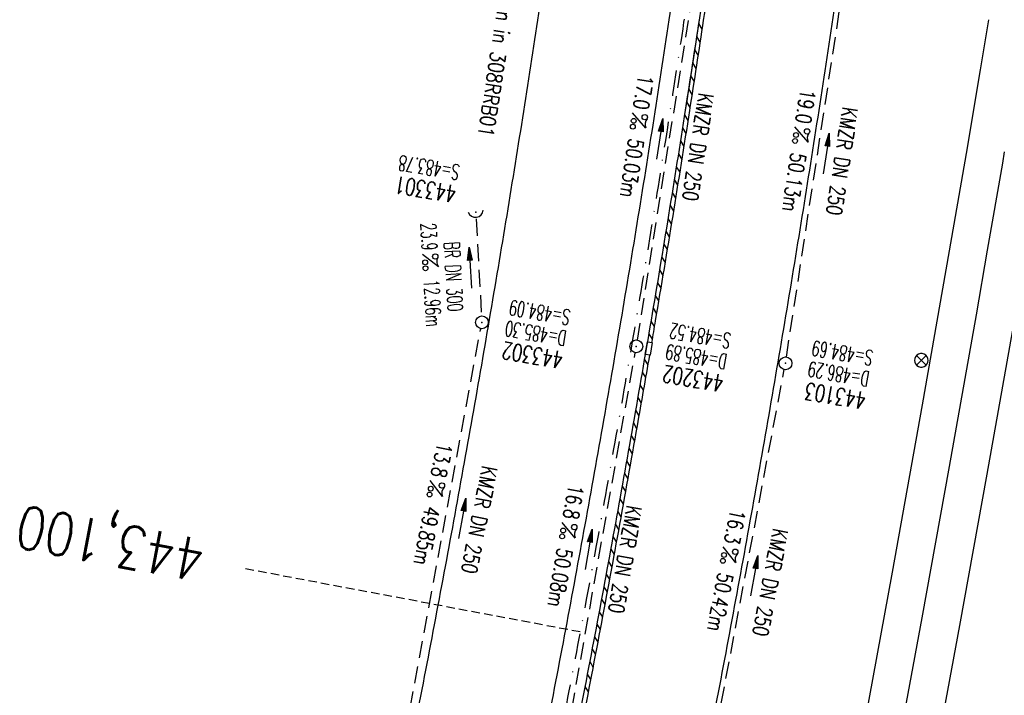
# Model space of a CAD drawing. Extents: x 459406 to 461721, y 413308 to 423218.
# Tile 151 of 256: x 461172 to 461288, y 418416 to 418496. Entities that reach past the tile are written whole.
import ezdxf
from ezdxf.enums import TextEntityAlignment as Align

# ---------------------------------------------------------------- set-up
doc = ezdxf.new("R2010")
doc.units = 0
doc.header["$LTSCALE"] = 2
doc.header["$MEASUREMENT"] = 0
for name, pattern in [('AUSGEZOGEN', [0]), ('GESTRICH-X2', [1.5, 1, -0.5]), ('GESTRICHELT', [0.75, 0.5, -0.25]), ('STRICHPT-X3', [3, 1.5, -0.75, 0, -0.75])]:
    doc.linetypes.add(name, pattern=pattern)
doc.layers.get('0').update_dxf_attribs({"linetype": 'AUSGEZOGEN'})
for name, color, linetype in [('A-Böschungen', 15, 'CONTINUOUS'), ('ACHSE', 1, 'STRICHPT-X3'), ('FBR', 8, 'CONTINUOUS'), ('HEKTOM', 1, 'GESTRICHELT'), ('KANAL', 7, 'GESTRICH-X2'), ('LAGEPLAN', 15, 'AUSGEZOGEN'), ('NBS-TRASSE', 7, 'CONTINUOUS'), ('PFEIL', 7, 'CONTINUOUS'), ('RINNE', 200, 'CONTINUOUS'), ('SCHACHTNR', 6, 'CONTINUOUS'), ('SCHRIFT', 7, 'AUSGEZOGEN'), ('SCHSYMBOL', 7, 'AUSGEZOGEN'), ('TEXTO', 4, 'CONTINUOUS'), ('TEXTU', 4, 'CONTINUOUS')]:
    doc.layers.add(name, color=color, linetype=linetype)
doc.styles.add('ROMANS', font='romans.shx', dxfattribs={"width": 0.8})

# ---------------------------------------------------------------- blocks, each defined once
blk = doc.blocks.new('GST')
at = {"color": 0}
blk.add_circle((0, 0), 0.75, dxfattribs=at)
blk.add_point((0, 0), dxfattribs=at)
blk = doc.blocks.new('10')
blk.add_blockref('GST', (0, 0))
blk = doc.blocks.new('PROM')
blk.add_line((1.57, 1.82), (0.02, 0.02))
for centre, radius in [((0.32, 1.51), 0.317), ((0.94, 0.29), 0.283), ((1.64, 0.29), 0.283)]:
    blk.add_circle(centre, radius)
blk.add_arc((0.99, 2.68), 1.03, 239.1414, 303.3549)
blk = doc.blocks.new('PFEIL2')
at = {"color": 0}
for p, q in [((0.88, 0), (-2.4, -0.01)), ((0.88, -0.27), (0.88, 0.28)), ((0.88, 0.28), (2.43, 0.01)), ((0.91, 0.27), (0.88, 0.26)), ((0.97, 0.26), (0.88, 0.25)), ((1.02, 0.25), (0.88, 0.23)), ((1.07, 0.24), (0.88, 0.21)), ((1.13, 0.23), (0.88, 0.19)), ((1.18, 0.22), (0.88, 0.17)), ((1.24, 0.21), (0.88, 0.15)), ((1.29, 0.21), (0.88, 0.14)), ((1.34, 0.2), (0.88, 0.12)), ((1.4, 0.19), (0.88, 0.1)), ((1.45, 0.18), (0.88, 0.08)), ((1.51, 0.17), (0.88, 0.06)), ((1.56, 0.16), (0.88, 0.04)), ((1.61, 0.15), (0.88, 0.02)), ((1.67, 0.14), (0.88, 0.01)), ((1.72, 0.13), (0.88, -0.01)), ((1.78, 0.12), (0.88, -0.03)), ((1.83, 0.11), (0.88, -0.05)), ((1.88, 0.1), (0.88, -0.07)), ((1.94, 0.09), (0.88, -0.09)), ((2.05, 0.08), (0.88, -0.12)), ((1.99, 0.08), (0.88, -0.11)), ((2.1, 0.07), (0.88, -0.14)), ((2.15, 0.06), (0.88, -0.16)), ((2.21, 0.05), (0.88, -0.18)), ((2.26, 0.04), (0.88, -0.2)), ((2.32, 0.03), (0.88, -0.22)), ((2.37, 0.02), (0.88, -0.23)), ((2.42, 0.01), (0.88, -0.25)), ((2.43, 0.01), (0.88, -0.27))]:
    blk.add_line(p, q, dxfattribs=at)
blk = doc.blocks.new('42')
at = {"color": 0}
blk.add_arc((-0.02, -0.31), 0.91, 12.5363, 167.4637, dxfattribs=at)
blk.add_point((0, 0), dxfattribs=at)

msp = doc.modelspace()

# ---------------------------------------------------------------- linework, layer by layer
at = {"layer": 'A-Böschungen'}
msp.add_lwpolyline([(461286.14, 418495.74), (461285.16, 418489.87), (461283.48, 418480.02), (461281.79, 418470.18), (461280.07, 418460.35), (461278.34, 418450.51), (461276.58, 418440.68), (461274.8, 418430.86), (461273, 418421.03), (461271.19, 418411.21), (461269.85, 418403.98)], dxfattribs=at)
at = {"layer": 'ACHSE', "flags": 128}
msp.add_lwpolyline([(461161.88, 420437.76, -0.000001), (461165.78, 420419.42, -0.000002), (461167.09, 420413.31), (461177.49, 420364.41), (461187.91, 420315.5), (461193.11, 420291.05), (461198.32, 420266.6, 0.000013), (461200.55, 420256.1, -0.000008), (461202.78, 420245.61, -0.000126), (461202.84, 420245.34, -0.000011), (461203.52, 420242.15, -0.001203), (461205.52, 420232.59, -0.000771), (461208.59, 420217.67, -0.001324), (461210.77, 420206.86, -0.001044), (461213.46, 420193.14, -0.001041), (461215.82, 420180.84, -0.001046), (461218.13, 420168.58, -0.001043), (461220.38, 420156.31, -0.00104), (461222.59, 420143.98, -0.00104), (461224.74, 420131.65, -0.001043), (461226.84, 420119.35, -0.001046), (461228.88, 420107.04, -0.001042), (461230.89, 420094.68, -0.001044), (461232.83, 420082.32, -0.001045), (461234.73, 420069.98, -0.001048), (461236.57, 420057.6, -0.00105), (461238.36, 420045.24, -0.001042), (461240.1, 420032.88, -0.00104), (461241.79, 420020.48, -0.001038), (461243.43, 420008.07, -0.00104), (461245.01, 419995.69, -0.001048), (461246.55, 419983.28, -0.001048), (461248.03, 419970.87, -0.001045), (461249.46, 419958.47, -0.001042), (461250.84, 419946.03, -0.00104), (461252.16, 419933.58, -0.001043), (461253.44, 419921.16, -0.001047), (461254.66, 419908.73, -0.001046), (461255.83, 419896.28, -0.001044), (461256.95, 419883.83, -0.001044), (461258.01, 419871.37, -0.001042), (461259.03, 419858.92, -0.001041), (461259.99, 419846.45, -0.001045), (461260.9, 419833.96, -0.00105), (461261.76, 419821.51, -0.001044), (461262.56, 419809.09, -0.001035), (461263.31, 419796.56, -0.001039), (461264.02, 419784.01, -0.001052), (461264.67, 419771.6, -0.001051), (461265.26, 419759.2, -0.001036), (461265.81, 419746.63, -0.001035), (461266.31, 419734.06, -0.001048), (461266.74, 419721.64, -0.001053), (461267.13, 419709.21, -0.001043), (461267.47, 419696.65, -0.001038), (461267.78, 419683.02, -0.001246), (461267.99, 419671.66, -0.000845), (461268.2, 419656.35, -0.001335), (461268.29, 419646.66, -0.000076), (461268.34, 419639.67, -0.000344), (461268.35, 419638.12, -0.000008), (461268.39, 419629.89, 0.000017), (461268.44, 419621.66, 0.000001), (461268.5, 419609.16, -0.000009), (461268.57, 419596.66, -0.000011), (461268.64, 419584.16, 0.000013), (461268.7, 419571.66, 0.000007), (461268.77, 419559.16, -0.00001), (461268.84, 419546.66), (461269.1, 419496.66), (461269.37, 419446.66), (461269.63, 419396.66), (461269.9, 419346.67), (461270.16, 419296.67), (461270.43, 419246.67), (461270.69, 419196.67), (461270.96, 419146.67), (461271.22, 419096.67), (461271.49, 419046.67), (461271.75, 418996.67, -0.00001), (461271.82, 418984.17, 0.000007), (461271.88, 418971.67, 0.000013), (461271.95, 418959.17, -0.00001), (461272.02, 418946.67, -0.00001), (461272.08, 418934.17, 0.00001), (461272.15, 418921.67, 0.00001), (461272.21, 418909.17, -0.00001), (461272.28, 418896.67, -0.00001), (461272.35, 418884.17, 0.00001), (461272.41, 418871.67, 0.00001), (461272.48, 418859.17, -0.000008), (461272.55, 418846.67, -0.000012), (461272.61, 418834.17, 0.000001), (461272.68, 418821.67, 0.000028), (461272.72, 418813.34, -0.000014), (461272.77, 418805, -0.000517), (461272.77, 418803.54, -0.00011), (461272.79, 418796.67, -0.00198), (461272.78, 418786.97, -0.001256), (461272.67, 418771.67, -0.001874), (461272.51, 418760.32, -0.00156), (461272.22, 418746.68, -0.001561), (461271.89, 418734.16, -0.001568), (461271.47, 418721.69, -0.001564), (461270.98, 418709.23, -0.001556), (461270.41, 418696.71, -0.001558), (461269.76, 418684.2, -0.001564), (461269.03, 418671.75, -0.001572), (461268.22, 418659.29, -0.001568), (461267.34, 418646.81, -0.001561), (461266.38, 418634.35, -0.001559), (461265.34, 418621.89, -0.001562), (461264.22, 418609.41, -0.001569), (461263.02, 418597, -0.001568), (461261.75, 418584.58, -0.001563), (461260.4, 418572.14, -0.001556), (461258.97, 418559.71, -0.001558), (461257.46, 418547.31, -0.001565), (461255.88, 418534.9, -0.001566), (461254.22, 418522.52, -0.001565), (461252.48, 418510.16, -0.001561), (461250.66, 418497.77, -0.001562), (461248.77, 418485.4, -0.001565), (461246.8, 418473.07, -0.001567), (461244.75, 418460.75, -0.001565), (461242.63, 418448.42, -0.001562), (461240.43, 418436.12, -0.001561), (461238.15, 418423.83, -0.001563), (461235.79, 418411.54, -0.001567), (461233.36, 418399.29, -0.001565), (461230.85, 418387.07, -0.00156), (461228.26, 418374.82, -0.001559), (461225.6, 418362.59, -0.001563), (461222.86, 418350.41, -0.001567), (461220.05, 418338.24, -0.001564), (461217.16, 418326.07, -0.001562), (461214.19, 418313.92, -0.001563), (461211.15, 418301.8, -0.001563), (461207.62, 418288.1, -0.002038), (461204.84, 418277.61, -0.001089), (461200.88, 418263.05, -0.001658), (461198.22, 418253.5, -0.000013), (461197.53, 418251.04, -0.000228), (461197.49, 418250.9, -0.000007), (461194.46, 418240.17, 0.000006), (461191.43, 418229.44), (461184.63, 418205.39), (461177.83, 418181.33, 0.000005), (461174.44, 418169.3, -0.000005), (461171.04, 418157.27, -0.000019), (461167.64, 418145.24, 0.000019), (461164.24, 418133.21), (461157.44, 418109.15), (461150.65, 418085.09, 0.000005), (461147.25, 418073.06, -0.000001), (461143.85, 418061.03, -0.000002), (461140.45, 418049.01, -0.000002), (461137.05, 418036.98, -0.000015), (461133.65, 418024.95, 0.000019), (461130.25, 418012.92), (461123.46, 417988.86), (461116.66, 417964.8, 0.000001), (461115.31, 417960.01, 0.000001), (461112.35, 417949.55, 0.000375), (461111.88, 417947.88, 0.000088), (461109.88, 417940.74, 0.001331), (461107.28, 417931.38, 0.000846), (461103.25, 417916.63, 0.001238), (461100.29, 417905.61, 0.001041), (461096.83, 417892.47, 0.001036), (461093.69, 417880.37, 0.001036), (461090.61, 417868.26, 0.001038), (461087.57, 417856.12, 0.00104), (461084.59, 417844, 0.001041), (461081.65, 417831.86, 0.001037), (461078.77, 417819.68, 0.001037), (461075.93, 417807.51, 0.001036), (461073.15, 417795.32, 0.001043), (461070.41, 417783.09, 0.001049), (461067.73, 417770.91, 0.00104), (461065.11, 417758.74, 0.001034), (461062.53, 417746.46, 0.00103), (461059.99, 417734.18, 0.001036), (461057.52, 417721.97, 0.001044), (461055.1, 417709.74, 0.001039), (461052.71, 417697.44, 0.00104), (461050.38, 417685.14, 0.001043), (461048.11, 417672.86, 0.001039), (461045.89, 417660.59, 0.001034), (461043.72, 417648.25, 0.001037), (461041.59, 417635.89, 0.001045), (461039.53, 417623.61, 0.001043), (461037.52, 417611.32, 0.001035), (461035.54, 417598.93, 0.001032), (461033.62, 417586.54, 0.001037), (461031.76, 417574.21, 0.001044), (461029.95, 417561.86, 0.001041), (461028.19, 417549.47, 0.001039), (461026.47, 417537.08, 0.00104), (461024.82, 417524.7, 0.001038), (461023.21, 417512.31, 0.001036), (461021.65, 417499.9, 0.001039), (461020.15, 417487.47, 0.001043), (461018.7, 417475.08, 0.001041), (461017.3, 417462.68, 0.001038), (461015.95, 417450.23, 0.001035), (461014.65, 417437.76, 0.00104), (461013.4, 417425.36, 0.001038), (461012.21, 417412.95, 0.001032), (461011.07, 417400.47, 0.001036), (461009.97, 417388, 0.001039), (461008.93, 417375.56, 0.001048), (461007.95, 417363.09, 0.001048), (461007.01, 417350.63, 0.001037), (461005.98, 417336.12, 0.001443), (461005.3, 417325.69, 0.000621), (461004.39, 417310.95, 0.000896), (461003.79, 417300.74, 0.000001), (461003.78, 417300.53, 0.000151), (461003.78, 417300.53, 0.000033), (461003.08, 417288.15, -0.000002), (461002.39, 417275.78), (461000.98, 417250.82), (460999.58, 417225.86), (460996.77, 417175.93), (460993.97, 417126.01, 0), (460992.56, 417101.05, 0), (460991.16, 417076.09), (460988.35, 417026.17, 0.000005), (460987.42, 417009.53, 0.000002), (460985.55, 416976.25)], format="xyb", dxfattribs=at)
at = {"layer": 'FBR'}
for points in [[(461130.89, 418077.69, -0.000001), (461127.49, 418065.66, -0.000002), (461124.09, 418053.63, -0.000002), (461120.69, 418041.6, -0.000015)], [(461145.56, 418073.54, -0.000001), (461142.16, 418061.51, -0.000002), (461138.77, 418049.48, -0.000002), (461135.37, 418037.45, -0.000015)], [(461172.64, 418156.5, -0.000019), (461169.32, 418144.76, 0.000019), (461165.92, 418132.73), (461159.13, 418108.68), (461152.33, 418084.62, 0.000005), (461148.93, 418072.59, -0.000001), (461145.53, 418060.56, -0.000002), (461142.13, 418048.53, -0.000002), (461138.74, 418036.5, -0.000015), (461135.34, 418024.47, 0.000019), (461131.94, 418012.44)], [(461163.85, 418068.37, -0.000001), (461160.45, 418056.35, -0.000002), (461157.05, 418044.32, -0.000002), (461153.65, 418032.29, -0.000015)], [(461276.1, 418557.68, -0.001558), (461274.58, 418545.18, -0.001565), (461272.98, 418532.67, -0.001566), (461271.31, 418520.17, -0.001565), (461269.56, 418507.7, -0.001561), (461267.72, 418495.21, -0.001562), (461265.81, 418482.74, -0.001565), (461263.83, 418470.3, -0.001567), (461261.76, 418457.87, -0.001565), (461259.62, 418445.44, -0.001562), (461257.4, 418433.03, -0.001561), (461255.1, 418420.63, -0.001563), (461252.72, 418408.23, -0.001567), (461250.27, 418395.88, -0.001565), (461247.74, 418383.55, -0.00156), (461245.13, 418371.2, -0.001559), (461242.44, 418358.86, -0.001563), (461239.68, 418346.58, -0.001567), (461236.85, 418334.3, -0.001564), (461233.93, 418322.03, -0.001562), (461230.94, 418309.78, -0.001563), (461227.87, 418297.55, -0.001563), (461224.31, 418283.75, -0.002038), (461221.49, 418273.12, -0.001089)], [(461255.01, 418541.86, -0.00085), (461254.14, 418535.13, -0.001566), (461252.49, 418522.76, -0.001565), (461250.75, 418510.41, -0.001561), (461248.93, 418498.03, -0.001562), (461247.04, 418485.68, -0.001565), (461245.07, 418473.36, -0.001567), (461243.03, 418461.04, -0.001565), (461240.9, 418448.73, -0.001562), (461238.7, 418436.44, -0.001561), (461236.43, 418424.15, -0.001563), (461234.07, 418411.87, -0.001567), (461231.64, 418399.64, -0.001565), (461229.14, 418387.42, -0.00156), (461226.55, 418375.19, -0.001559), (461223.89, 418362.97, -0.001563), (461221.16, 418350.8, -0.001567), (461218.35, 418338.64, -0.001564), (461215.46, 418326.48, -0.001562), (461212.49, 418314.34, -0.001563), (461209.45, 418302.23, -0.001563), (461205.93, 418288.54, -0.002038), (461203.15, 418278.07, -0.001089)], [(461258.59, 418542.22, -0.000951), (461257.61, 418534.68, -0.001566), (461255.95, 418522.28, -0.001565), (461254.21, 418509.91, -0.001561), (461252.39, 418497.51, -0.001562), (461250.5, 418485.13, -0.001565), (461248.53, 418472.79, -0.001567), (461246.48, 418460.46, -0.001565), (461244.35, 418448.12, -0.001562), (461242.15, 418435.81, -0.001561), (461239.87, 418423.51, -0.001563), (461237.5, 418411.2, -0.001567), (461235.07, 418398.95, -0.001565), (461232.57, 418386.71, -0.00156), (461229.97, 418374.45, -0.001559), (461227.31, 418362.21, -0.001563), (461224.57, 418350.02, -0.001567), (461221.75, 418337.84, -0.001564), (461218.86, 418325.66, -0.001562), (461215.89, 418313.5, -0.001563), (461212.85, 418301.37, -0.000853), (461210.93, 418293.89, -0.002038)], [(461237.38, 418524.83, -0.001565), (461235.66, 418512.58, -0.001561), (461233.85, 418500.3, -0.001562), (461231.97, 418488.03, -0.001565), (461230.02, 418475.81, -0.001567), (461227.99, 418463.59, -0.001565), (461225.88, 418451.37, -0.001562), (461223.7, 418439.17, -0.001561), (461221.44, 418426.98, -0.001563), (461219.1, 418414.79, -0.001567), (461216.69, 418402.65, -0.001565), (461214.21, 418390.53, -0.00156), (461211.64, 418378.39, -0.001559), (461209, 418366.26, -0.001563), (461206.29, 418354.18, -0.001567), (461203.5, 418342.12, -0.001564), (461200.63, 418330.05, -0.001562), (461197.69, 418318.01, -0.001563), (461194.67, 418305.99, -0.001563), (461191.17, 418292.39, -0.002038), (461188.42, 418282.04, -0.001089), (461184.48, 418267.55, -0.001658)]]:
    msp.add_lwpolyline(points, format="xyb", dxfattribs=at)
at = {"layer": 'HEKTOM'}
msp.add_line((461238.16, 418423.84), (461198.84, 418431.25), dxfattribs=at)
at = {"layer": 'KANAL'}
for p, q in [((461244.88, 418458.12), (461252.53, 418506.03)), ((461262.38, 418456.12), (461269.75, 418504.19)), ((461225.94, 418472.37), (461226.56, 418460.94)), ((461217.62, 418411.94), (461226.47, 418459.47)), ((461236.12, 418408.81), (461244.62, 418456.62)), ((461253.06, 418406.59), (461262.12, 418454.66))]:
    msp.add_line(p, q, dxfattribs=at)
at = {"layer": 'LAGEPLAN', "linetype": 'Continuous'}
for p, q in [((461278.8, 418455.17), (461277.66, 418456.31)), ((461277.66, 418455.17), (461278.8, 418456.31))]:
    msp.add_line(p, q, dxfattribs=at)
msp.add_lwpolyline([(461279.03, 418455.74), (461279, 418455.96), (461278.9, 418456.17), (461278.75, 418456.34), (461278.56, 418456.47), (461278.34, 418456.53), (461278.12, 418456.53), (461277.9, 418456.47), (461277.71, 418456.34), (461277.56, 418456.17), (461277.46, 418455.96), (461277.43, 418455.74), (461277.46, 418455.51), (461277.56, 418455.31), (461277.71, 418455.13), (461277.9, 418455.01), (461278.12, 418454.95), (461278.34, 418454.95), (461278.56, 418455.01), (461278.75, 418455.13), (461278.9, 418455.31), (461279, 418455.51), (461279.03, 418455.74)], dxfattribs=at)
at = {"layer": 'NBS-TRASSE'}
for points in [[(461287.98, 418480.22), (461287.75, 418478.88), (461285.98, 418468.68)], [(461285.98, 418468.68), (461284.67, 418461.07), (461281.51, 418443.28), (461278.29, 418425.49), (461275.01, 418407.72), (461271.67, 418389.96), (461268.27, 418372.21), (461264.81, 418354.47), (461261.31, 418336.74), (461257.75, 418319.02), (461254.15, 418301.31), (461250.51, 418283.61), (461246.83, 418265.91), (461243.12, 418248.23), (461239.37, 418230.55), (461235.17, 418210.93)], [(461290.43, 418467.95), (461289.08, 418460.19), (461285.93, 418442.39), (461282.7, 418424.6), (461279.42, 418406.81), (461276.07, 418389.04), (461272.67, 418371.28), (461269.21, 418353.54), (461265.7, 418335.8), (461262.15, 418318.07), (461258.55, 418300.35), (461254.91, 418282.63), (461251.22, 418264.93), (461247.51, 418247.23), (461243.76, 418229.54), (461239.62, 418210.21)]]:
    msp.add_lwpolyline(points, dxfattribs=at)
at = {"layer": 'RINNE'}
for p, q in [((461252.06, 418495.28), (461252.46, 418494.62)), ((461251.83, 418493.75), (461252.23, 418493.09)), ((461251.59, 418492.21), (461252, 418491.55)), ((461251.36, 418490.68), (461251.76, 418490.02)), ((461251.12, 418489.15), (461251.53, 418488.49)), ((461250.88, 418487.62), (461251.29, 418486.96)), ((461250.65, 418486.09), (461251.05, 418485.43)), ((461250.41, 418484.57), (461250.81, 418483.91)), ((461250.17, 418483.04), (461250.57, 418482.38)), ((461249.93, 418481.52), (461250.33, 418480.86)), ((461249.69, 418480), (461250.09, 418479.34)), ((461249.44, 418478.48), (461249.85, 418477.82)), ((461249.2, 418476.96), (461249.6, 418476.3)), ((461248.96, 418475.44), (461249.36, 418474.79)), ((461248.71, 418473.92), (461249.11, 418473.27)), ((461248.47, 418472.41), (461248.86, 418471.76)), ((461248.22, 418470.9), (461248.62, 418470.25)), ((461247.97, 418469.39), (461248.37, 418468.74)), ((461247.72, 418467.88), (461248.12, 418467.23)), ((461247.47, 418466.37), (461247.87, 418465.72)), ((461247.22, 418464.86), (461247.62, 418464.21)), ((461246.97, 418463.36), (461247.37, 418462.71)), ((461246.71, 418461.86), (461247.11, 418461.21)), ((461246.46, 418460.35), (461246.86, 418459.71)), ((461246.21, 418458.85), (461246.6, 418458.21)), ((461245.69, 418455.86), (461246.09, 418455.21)), ((461245.44, 418454.36), (461245.83, 418453.72)), ((461245.18, 418452.87), (461245.57, 418452.22)), ((461244.92, 418451.38), (461245.31, 418450.73)), ((461244.66, 418449.88), (461245.05, 418449.24)), ((461244.4, 418448.39), (461244.79, 418447.75)), ((461244.14, 418446.91), (461244.53, 418446.26)), ((461243.87, 418445.42), (461244.27, 418444.78)), ((461243.61, 418443.93), (461244, 418443.29)), ((461243.35, 418442.45), (461243.74, 418441.81)), ((461243.08, 418440.97), (461243.47, 418440.33)), ((461242.81, 418439.49), (461243.21, 418438.85)), ((461242.55, 418438.01), (461242.94, 418437.37)), ((461242.28, 418436.53), (461242.67, 418435.89)), ((461242.01, 418435.05), (461242.4, 418434.41)), ((461241.74, 418433.58), (461242.13, 418432.94)), ((461241.47, 418432.1), (461241.86, 418431.46)), ((461241.2, 418430.63), (461241.59, 418429.99)), ((461240.92, 418429.16), (461241.31, 418428.52)), ((461240.65, 418427.69), (461241.04, 418427.05)), ((461240.38, 418426.22), (461240.77, 418425.59)), ((461240.1, 418424.76), (461240.49, 418424.12)), ((461239.83, 418423.29), (461240.21, 418422.65)), ((461239.83, 418423.29), (461240.21, 418422.65)), ((461239.55, 418421.83), (461239.94, 418421.19)), ((461239.27, 418420.36), (461239.66, 418419.73)), ((461238.99, 418418.9), (461239.38, 418418.27)), ((461238.71, 418417.44), (461239.1, 418416.81))]:
    msp.add_line(p, q, dxfattribs=at)
for points in [[(461254.13, 418505.8, -0.001053), (461252.89, 418497.44, -0.000224), (461252.62, 418495.67, -0.000224)], [(461252.13, 418495.74, -0.001338), (461250.5, 418485.13, -0.001565), (461248.53, 418472.79, -0.001567), (461246.48, 418460.46, -0.001565), (461244.35, 418448.12, -0.001562), (461242.15, 418435.81, -0.001561), (461239.87, 418423.51, -0.001563), (461237.5, 418411.2, -0.001567), (461235.07, 418398.95, -0.001565), (461232.57, 418386.71, -0.00156), (461229.97, 418374.45, -0.001559), (461227.31, 418362.21, -0.001563), (461224.57, 418350.02, -0.001567), (461221.75, 418337.84, -0.001564), (461218.86, 418325.66, -0.001562), (461215.89, 418313.5, -0.001563), (461212.85, 418301.37, -0.000853), (461210.93, 418293.89, -0.002038)], [(461252.13, 418495.74, -0.001338), (461250.5, 418485.13, -0.001565), (461248.53, 418472.79, -0.001567), (461246.48, 418460.46, -0.001565), (461244.35, 418448.12, -0.001562), (461242.15, 418435.81, -0.001561), (461239.87, 418423.51, -0.001563), (461237.5, 418411.2, -0.001567), (461235.07, 418398.95, -0.001565), (461232.57, 418386.71, -0.00156), (461229.97, 418374.45, -0.001559), (461227.31, 418362.21, -0.001563), (461224.57, 418350.02, -0.001567), (461221.75, 418337.84, -0.001564), (461218.86, 418325.66, -0.001562), (461215.89, 418313.5, -0.001563), (461212.85, 418301.37, -0.000853), (461210.93, 418293.89, -0.002038)], [(461252.62, 418495.67, -0.001338), (461250.99, 418485.06, -0.001565), (461249.02, 418472.71, -0.001567), (461246.97, 418460.37, -0.000323), (461246.54, 418457.83, -0.001562)], [(461246.29, 418456.35, -0.001055), (461244.84, 418448.04, -0.001562), (461242.64, 418435.72, -0.001561), (461240.36, 418423.41, -0.001563), (461238, 418411.11, -0.00033), (461237.49, 418408.53, -0.001565)]]:
    msp.add_lwpolyline(points, format="xyb", dxfattribs=at)
at = {"layer": 'SCHSYMBOL'}
msp.add_lwpolyline([(461245.79, 418456.43), (461246.05, 418457.91), (461246.62, 418457.82), (461246.37, 418456.33)], close=True, dxfattribs=at)

# ---------------------------------------------------------------- block references
at = {"layer": 'PFEIL'}
for p, rotation in [((461247.49, 418481.74), 80.9182), ((461267.06, 418480.02), 81.2944), ((461225.25, 418466.61), 93.16339999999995), ((461224.28, 418437.18), 79.45619999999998), ((461239.14, 418433.54), 79.91039999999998), ((461258.59, 418430.43), 79.3177)]:
    msp.add_blockref('PFEIL2', p, dxfattribs=dict(at, rotation=rotation))
at = {"layer": 'SCHSYMBOL'}
for name, p, rotation in [('42', (461225.89, 418473.14), 187.2255483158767), ('10', (461226.61, 418460.2), 260.2883999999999), ('GST', (461244.75, 418457.38), 80.29639999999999), ('10', (461262.28, 418455.39), 260.3247)]:
    msp.add_blockref(name, p, dxfattribs=dict(at, rotation=rotation))
at = {"layer": 'TEXTU'}
for p, rotation in [((461244.3, 418484.84), 261.3214953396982), ((461263.36, 418483.17), 261.2943999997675), ((461219.61, 418468.17), 273.1634), ((461220.5, 418441.65), 258.7534470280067), ((461236.03, 418436.73), 260.1172313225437), ((461254.95, 418433.86), 259.014684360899)]:
    msp.add_blockref('PROM', p, dxfattribs=dict(at, rotation=rotation))

# ---------------------------------------------------------------- texts
at = {"layer": 'HEKTOM', "style": 'ROMANS', "width": 0.8}
msp.add_text('443,100', height=5, rotation=169.3166, dxfattribs=at).set_placement((461194.38, 418434.62))
at = {"layer": 'SCHACHTNR', "style": 'ROMANS'}
for s, height, rotation, width, p in [('S=483.78', 1.8, 170.6542, 0.6, (461224.11, 418478.68)), ('443301', 2, 170.6542, 0.7, (461223.71, 418476.21)), ('S=484.09', 1.8, 170.2884, 0.6, (461237.11, 418461.64)), ('D=485.30', 1.8, 170.2884, 0.6, (461236.67, 418459.18)), ('S=484.52', 1.8, 170.2964, 0.6, (461255.96, 418458.9)), ('443302', 2, 170.2884, 0.7, (461236.26, 418456.71)), ('D=485.89', 1.8, 170.2964, 0.6, (461255.53, 418456.44)), ('S=484.69', 1.8, 170.3247, 0.6, (461272.66, 418456.88)), ('443202', 2, 170.2964, 0.7, (461255.12, 418453.97)), ('D=486.29', 1.8, 170.3247, 0.6, (461272.25, 418454.41)), ('443103', 2, 170.3247, 0.7, (461271.84, 418451.94))]:
    msp.add_text(s, height=height, rotation=rotation, dxfattribs=dict(at, width=width)).set_placement(p)
at = {"layer": 'SCHRIFT', "style": 'ROMANS', "width": 0.8}
msp.add_text('Entwg. über Graben in 308RRB01', height=1.8, rotation=261.3, dxfattribs=at).set_placement((461231.12, 418514.65))
at = {"layer": 'TEXTO', "style": 'ROMANS'}
for s, rotation, width, p in [('KMZR DN 250', 261.3215, 0.75, (461251.11, 418480.92)), ('KMZR DN 250', 261.2944, 0.75, (461268.02, 418479.25)), ('BR DN 300', 273.1634, 0.6, (461222.38, 418465.53)), ('KMZR DN 250', 258.7534, 0.75, (461225.42, 418437.18)), ('KMZR DN 250', 260.1172, 0.75, (461242.54, 418432.51)), ('KMZR DN 250', 259.0147, 0.75, (461259.6, 418429.82))]:
    msp.add_text(s, height=1.8, rotation=rotation, dxfattribs=dict(at, width=width)).set_placement(p, align=Align.CENTER)
at = {"layer": 'TEXTU', "style": 'ROMANS'}
for s, rotation, width, p in [('17.0', 261.3215, 0.75, (461244.99, 418489.35)), ('19.0', 261.2944, 0.75, (461264.04, 418487.68)), ('50.03m', 261.3215, 0.75, (461243.86, 418481.87)), ('50.13m', 261.2944, 0.75, (461262.92, 418480.21)), ('23.9', 273.1634, 0.6, (461219.4, 418471.83)), ('12.96m', 273.1634, 0.6, (461219.77, 418465.17)), ('13.8', 258.7534, 0.75, (461221.39, 418446.15)), ('16.8', 260.1172, 0.75, (461236.82, 418441.23)), ('49.85m', 258.7534, 0.75, (461219.93, 418438.7)), ('16.3', 259.0147, 0.75, (461255.83, 418438.34)), ('50.08m', 260.1172, 0.75, (461235.5, 418433.79)), ('50.42m', 259.0147, 0.75, (461254.38, 418430.91))]:
    msp.add_text(s, height=1.8, rotation=rotation, dxfattribs=dict(at, width=width)).set_placement(p)

doc.saveas('drawing.dxf')
